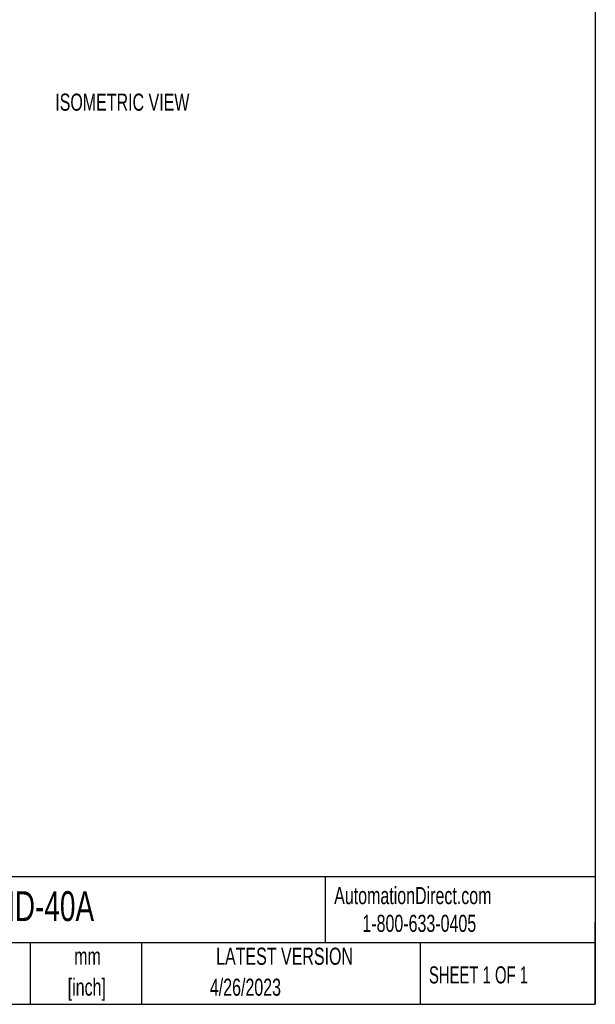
# Model space of a CAD drawing. Header units: millimetres. Extents: x 8 to 341, y 8 to 262.
# Tile 8 of 11: x 252 to 341, y 8 to 160. Entities that reach past the tile are written whole.
import ezdxf

# ---------------------------------------------------------------- set-up
doc = ezdxf.new("R2010")
doc.units = ezdxf.units.MM
doc.header["$LTSCALE"] = 1.25
doc.layers.add('TEXT', color=140, linetype='Continuous', lineweight=25)
doc.styles.add('SLDTEXTSTYLE0', font='TXT', dxfattribs={"width": 0.7})
doc.styles.add('SLDTEXTSTYLE1', font='TXT', dxfattribs={"width": 0.65})

# ---------------------------------------------------------------- blocks, each defined once
blk = doc.blocks.new('SW_NOTE_0')
at = {"layer": 'TEXT', "color": 0, "char_height": 2.646, "attachment_point": 2, "style": 'SLDTEXTSTYLE0'}
for s, insert in [('mm', (3.56, 3.41)), ('[inch]', (3.45, -1.37))]:
    blk.add_mtext(s, dxfattribs=dict(at, insert=insert))

msp = doc.modelspace()

# ---------------------------------------------------------------- linework, layer by layer
at = {"layer": 'TEXT'}
for p, q in [((341.312, 261.938), (341.312, 7.937)), ((341.312, 27.658), (7.937, 27.658)), ((299.469, 27.658), (299.469, 17.462)), ((341.312, 7.937), (341.312, 20.637)), ((341.312, 17.462), (7.937, 17.462)), ((253.78, 17.462), (253.78, 7.937)), ((271.015, 17.462), (271.015, 7.937)), ((314.186, 17.462), (314.186, 7.937)), ((7.937, 7.937), (341.312, 7.937))]:
    msp.add_line(p, q, dxfattribs=at)

# ---------------------------------------------------------------- block references
msp.add_blockref('SW_NOTE_0', (259.108, 13.291), dxfattribs=at)

# ---------------------------------------------------------------- texts
for s, insert, char_height, attachment_point, style in [('ISOMETRIC VIEW', (257.675, 148.957), 2.64583, 1, 'SLDTEXTSTYLE0'), ('AutomationDirect.com', (300.869, 26.096), 2.64583, 1, 'SLDTEXTSTYLE0'), ('EM-T00-000-GND-40A', (219.377, 25.455), 4.63021, 1, 'SLDTEXTSTYLE0'), ('1-800-633-0405', (305.239, 21.796), 2.64583, 1, 'SLDTEXTSTYLE0'), ('LATEST VERSION', (293.19, 16.705), 2.64583, 2, 'SLDTEXTSTYLE0'), ('SHEET 1 OF 1', (315.552, 13.814), 2.64583, 1, 'SLDTEXTSTYLE1'), ('4/26/2023', (287.127, 11.909), 2.6458, 2, 'SLDTEXTSTYLE0')]:
    msp.add_mtext(s, dxfattribs=dict(at, insert=insert, char_height=char_height, attachment_point=attachment_point, style=style))

doc.saveas('drawing.dxf')
